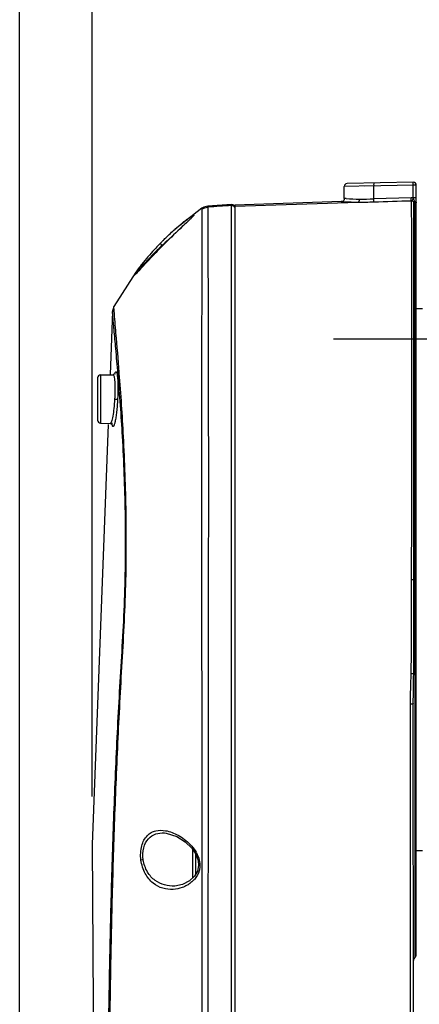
# Model space of a CAD drawing. Header units: millimetres. Extents: x 7426 to 8300, y 123 to 421.
# Tile 115 of 197: x 8057 to 8060, y 272 to 280. Entities that reach past the tile are written whole.
import ezdxf

# ---------------------------------------------------------------- set-up
doc = ezdxf.new("R2010")
doc.units = ezdxf.units.MM
doc.linetypes.add('CENTER', pattern=[0.6, 0.375, -0.075, 0.075, -0.075])
for name, color, linetype in [('中心线', 7, 'CENTER'), ('外形图', 7, 'Continuous'), ('尺寸标注', 7, 'Continuous')]:
    doc.layers.add(name, color=color, linetype=linetype)
doc.styles.add('微软雅黑', font='msyh.ttc')
doc.dimstyles.new('尺寸标注_1_20比例', dxfattribs={"dimtxt": 1.5, "dimasz": 1.25, "dimexe": 0.5, "dimexo": 0.4, "dimgap": 0.5, "dimtad": 1, "dimdec": 1, "dimlfac": 20, "dimdsep": 46, "dimtxsty": '微软雅黑', "dimcen": 0.09, "dimadec": 0, "dimazin": 0, "dimtp": 0.01, "dimtm": 0.01, "dimtfac": 1, "dimtdec": 1, "dimtofl": 0, "dimtmove": 0, "dimatfit": 3, "dimfxl": 1, "dimtolj": 1, "dimarcsym": 0})

# ---------------------------------------------------------------- blocks, each defined once
blk = doc.blocks.new('*D1254')
at = {"layer": 'Defpoints', "color": 0}
for p in [(8069.8803, 291.5889), (8056.8352, 246.458), (8069.8803, 246.4589)]:
    blk.add_point(p, dxfattribs=at)
at = {"layer": '尺寸标注', "color": 0, "lineweight": -2}
for p, q in [((8056.8352, 246.858), (8056.8352, 292.0889)), ((8069.8803, 246.8589), (8069.8803, 292.0889)), ((8058.0852, 291.5889), (8068.6303, 291.5889))]:
    blk.add_line(p, q, dxfattribs=at)
at = {"layer": '尺寸标注', "color": 0}
for points in [[(8058.0852, 291.7972), (8058.0852, 291.3805), (8056.8352, 291.5889)], [(8068.6303, 291.3805), (8068.6303, 291.7972), (8069.8803, 291.5889)]]:
    blk.add_solid(points, dxfattribs=at)
at = {"layer": '尺寸标注', "color": 0, "insert": (8063.7081, 292.8641), "char_height": 1.5, "attachment_point": 5, "style": '微软雅黑'}
blk.add_mtext('\\A1;\\A1;260', dxfattribs=at)
blk = doc.blocks.new('*D1255')
at = {"layer": 'Defpoints', "color": 0}
for p in [(8069.2878, 286.4318), (8069.2878, 273.2156), (8057.4367, 272.9479)]:
    blk.add_point(p, dxfattribs=at)
at = {"layer": '尺寸标注', "color": 0, "lineweight": -2}
for p, q in [((8057.4367, 273.3479), (8057.4367, 286.9318)), ((8069.2878, 273.6156), (8069.2878, 286.9318)), ((8058.6867, 286.4318), (8068.0378, 286.4318))]:
    blk.add_line(p, q, dxfattribs=at)
at = {"layer": '尺寸标注', "color": 0}
for points in [[(8058.6867, 286.6402), (8058.6867, 286.2235), (8057.4367, 286.4318)], [(8068.0378, 286.2235), (8068.0378, 286.6402), (8069.2878, 286.4318)]]:
    blk.add_solid(points, dxfattribs=at)
at = {"layer": '尺寸标注', "color": 0, "insert": (8063.3623, 287.707), "char_height": 1.5, "attachment_point": 5, "style": '微软雅黑'}
blk.add_mtext('\\A1;\\A1;237.4', dxfattribs=at)

msp = doc.modelspace()

# ---------------------------------------------------------------- linework, layer by layer
at = {"layer": '中心线', "linetype": 'CENTER', "ltscale": 5}
msp.add_line((8059.4437, 277.147), (8067.278, 277.147), dxfattribs=at)
at = {"layer": '外形图', "color": 7, "linetype": 'Continuous'}
for p, q in [((8060.1073, 278.4466), (8059.5574, 278.437)), ((8059.7784, 278.4159), (8059.5328, 278.412)), ((8059.5328, 278.3122), (8059.5328, 278.412)), ((8060.1073, 278.4216), (8059.7037, 278.4147)), ((8059.7784, 278.3089), (8059.7784, 278.4159)), ((8060.1073, 278.3162), (8060.1073, 278.4216)), ((8060.1327, 278.4216), (8060.1073, 278.4216)), ((8060.1327, 272.0346), (8060.1327, 278.4216)), ((8059.5106, 278.2873), (8058.6227, 278.2563)), ((8058.6231, 278.2477), (8059.6498, 278.2825)), ((8059.3086, 278.2711), (8059.6498, 278.2825)), ((8059.5157, 278.2879), (8059.5087, 278.2872)), ((8059.527, 278.2861), (8059.5304, 278.286)), ((8060.0894, 278.3187), (8059.7784, 278.3089)), ((8060.1327, 278.3162), (8060.1073, 278.3162)), ((8060.1127, 278.2587), (8060.1125, 278.2806)), ((8060.1131, 278.1744), (8060.1125, 278.2806)), ((8058.3502, 278.2316), (8058.1288, 278.0588)), ((8058.35, 278.2233), (8058.3501, 278.2316)), ((8058.3995, 278.2404), (8058.3998, 278.2489)), ((8058.3995, 278.2404), (8058.4005, 277.847)), ((8058.596, 278.2623), (8058.3998, 278.2489)), ((8058.5957, 266.3557), (8058.5961, 278.2624)), ((8058.5959, 278.2537), (8058.5959, 278.2623)), ((8058.6081, 278.2602), (8058.5961, 278.2624)), ((8058.6227, 278.2553), (8058.6227, 262.8447)), ((8060.1239, 275.147), (8060.1241, 278.2661)), ((8060.124, 278.2553), (8060.1241, 278.2661)), ((8060.1327, 278.2519), (8060.1327, 278.2512)), ((8058.2413, 278.13), (8058.1781, 278.0707)), ((8060.1135, 277.9644), (8060.1131, 278.1744)), ((8060.1132, 275.147), (8060.1131, 278.1744)), ((8058.128, 278.0582), (8058.1288, 278.0589)), ((8058.1781, 278.0707), (8058.1359, 278.0308)), ((8058.4002, 278.0095), (8058.4002, 277.9986)), ((8058.4002, 277.9986), (8058.4004, 277.9227)), ((8060.1137, 276.8007), (8060.1135, 277.9644)), ((8058.0429, 277.9397), (8058.0427, 277.9397)), ((8058.4004, 277.9227), (8058.4005, 277.8651)), ((8058.4005, 277.8651), (8058.4005, 277.8559)), ((8057.8642, 277.7833), (8057.8612, 277.7795)), ((8057.8004, 277.7013), (8057.6193, 277.416)), ((8057.8612, 277.7795), (8057.8004, 277.7013)), ((8058.5964, 276.7666), (8058.5963, 277.668)), ((8057.6074, 277.3748), (8057.5872, 276.8502)), ((8057.6074, 277.3748), (8057.6074, 277.3749)), ((8057.6074, 277.3741), (8057.6074, 277.3748)), ((8057.6074, 277.3738), (8057.6074, 277.3741)), ((8057.6074, 277.3739), (8057.6074, 277.3741)), ((8057.6193, 277.416), (8057.6193, 277.416)), ((8060.1827, 277.397), (8060.1327, 277.397)), ((8060.1233, 276.2784), (8060.1231, 277.2596)), ((8057.4827, 276.8225), (8057.4827, 276.4716)), ((8057.5073, 276.8475), (8057.6115, 276.8493)), ((8057.5073, 276.8475), (8057.5073, 276.4466)), ((8057.6533, 276.8527), (8057.653, 276.8568)), ((8057.6637, 276.8625), (8057.6633, 276.8668)), ((8058.5963, 274.1037), (8058.5964, 276.7666)), ((8057.6248, 276.647), (8057.6492, 276.6458)), ((8057.5073, 276.4466), (8057.5877, 276.4452)), ((8060.1244, 274.1185), (8060.1233, 276.2784)), ((8060.0993, 275.1471), (8060.0905, 275.1471)), ((8060.1132, 275.147), (8060.1327, 275.147)), ((8060.1108, 274.367), (8060.1108, 274.3768)), ((8060.1108, 274.367), (8060.1109, 274.3767)), ((8058.5957, 268.0662), (8058.5963, 274.1037)), ((8060.0822, 274.1138), (8060.0816, 271.4965)), ((8060.0819, 274.1188), (8060.0819, 274.1138)), ((8060.0819, 274.1187), (8060.0819, 274.1138)), ((8060.1079, 271.4102), (8060.1077, 274.1185)), ((8060.1244, 272.016), (8060.1244, 274.1185)), ((8058.212, 272.9695), (8058.2652, 272.9178)), ((8058.2652, 272.9178), (8058.2998, 272.867)), ((8058.2727, 272.9068), (8058.2727, 272.672)), ((8058.4014, 272.8971), (8058.4009, 272.7471)), ((8060.1827, 272.897), (8060.1327, 272.897)), ((8058.2977, 272.87), (8058.2977, 272.6983)), ((8058.2998, 272.867), (8058.319, 272.8164)), ((8058.3492, 272.8649), (8058.3491, 272.8164)), ((8058.3135, 272.7269), (8058.289, 272.6848)), ((8058.289, 272.6848), (8058.2477, 272.6464)), ((8058.124, 272.6038), (8058.1235, 272.6037)), ((8060.0818, 272.348), (8060.0817, 271.4965))]:
    msp.add_line(p, q, dxfattribs=at)
for points in [[(8059.5157, 278.2879), (8059.5141, 278.2876), (8059.5121, 278.2874), (8059.5106, 278.2873)], [(8058.3996, 278.2489), (8058.3662, 278.2405), (8058.3501, 278.2316)], [(8058.6227, 278.2374), (8058.6188, 278.251), (8058.6081, 278.2602)], [(8060.1231, 277.2596), (8060.1234, 277.9543), (8060.1237, 278.1621), (8060.124, 278.2474)], [(8058.2621, 278.15), (8058.2527, 278.1408), (8058.2413, 278.13)], [(8058.2775, 278.1663), (8058.2773, 278.1661), (8058.2747, 278.163), (8058.2695, 278.1574), (8058.2621, 278.15)], [(8058.1359, 278.0308), (8058.112, 278.0078), (8058.086, 277.9826), (8058.0578, 277.9548), (8058.0366, 277.9336)], [(8058.0366, 277.9336), (8057.997, 277.8935), (8057.962, 277.8572), (8057.931, 277.8246), (8057.9036, 277.7954), (8057.841, 277.7281)], [(8057.841, 277.7281), (8057.8259, 277.7121), (8057.814, 277.6997), (8057.8055, 277.6912), (8057.8002, 277.6862)], [(8057.6192, 277.416), (8057.6113, 277.3965), (8057.6079, 277.3802), (8057.6074, 277.3749)], [(8057.627, 276.8547), (8057.6282, 276.8576), (8057.626, 276.8551), (8057.6137, 276.8494), (8057.6115, 276.8493)], [(8060.1132, 275.147), (8060.1132, 275.7227), (8060.1136, 276.2804), (8060.1137, 276.8007)], [(8057.5712, 276.4364), (8057.4367, 272.9479), (8057.4652, 268.5289), (8057.6773, 264.2005)], [(8057.5877, 276.4452), (8057.6027, 276.4389), (8057.6056, 276.4351)], [(8058.0393, 273.0448), (8058.0539, 273.0433), (8058.1413, 273.0149), (8058.212, 272.9695)], [(8058.319, 272.8164), (8058.3232, 272.7729), (8058.3135, 272.7269)], [(8058.2477, 272.6464), (8058.1902, 272.617), (8058.124, 272.6038)]]:
    msp.add_lwpolyline(points, dxfattribs=at)
for centre, radius, start, end in [((8059.5578, 278.412), 0.025, 90.9567, 180.01757), ((8060.1077, 278.4216), 0.025, 0, 91), ((8059.6768, 281.2911), 3.0087, 267.21059, 269.48537), ((8059.6868, 280.7854), 2.4781, 266.82787, 269.40667), ((8059.6792, 281.4164), 3.134, 269.46185, 271.82029), ((8059.6886, 280.8783), 2.571, 269.38745, 272.0009), ((8060.0912, 278.2623), 0.0564, 85.57484, 91.84894), ((8058.4365, 278.8627), 1.7579, 341.49411, 341.88946), ((8060.1576, 278.3042), 0.0508, 207.65328, 221.80157), ((8059.6646, 279.1548), 0.9826, 297.36678, 297.65053), ((8062.4879, 219.1565), 59.2252, 93.767744, 93.958347), ((8060.1566, 278.3034), 0.0495, 221.86442, 228.90921), ((8057.5575, 278.8695), 1.0074, 313.88296, 314.50763), ((8059.748, 276.2402), 2.4352, 135.08472, 135.74981), ((8059.5132, 276.3057), 2.2003, 130.90884, 132.72699), ((8059.5061, 276.3115), 2.1913, 132.69327, 135.73671), ((8060.4598, 275.5052), 3.4304, 134.79319, 135.25379), ((8059.3588, 276.4525), 1.9873, 135.68536, 138.02138), ((8057.5077, 276.8225), 0.025, 91, 180), ((8057.723, 276.8286), 0.1003, 161.41546, 162.63279), ((8057.5077, 276.4716), 0.025, 180, 269), ((8060.0958, 273.058), 2.089, 89.52287, 89.90537), ((8057.9695, 272.6757), 0.3929, 41.19427, 44.00758), ((8058.0619, 272.7454), 0.2771, 28.76184, 30.09976), ((8058.1221, 270.7703), 2.0681, 97.21206, 97.73682), ((8058.1288, 272.7986), 0.2116, 317.93826, 318.61253), ((8060.1577, 271.9787), 0.05, 131.81031, 180), ((8060.1077, 272.0346), 0.025, 311.81031, 0)]:
    msp.add_arc(centre, radius, start, end, dxfattribs=at)
for points, knots in [([(8059.7784, 278.4409), (8059.7777, 278.4409), (8059.7789, 278.4369), (8059.7778, 278.4331), (8059.7784, 278.4248), (8059.7783, 278.4191), (8059.7784, 278.4159)], [0, 0, 0, 0, 0.076429, 0.292744, 0.617772, 1, 1, 1, 1]), ([(8060.1073, 278.4216), (8060.1072, 278.4273), (8060.1075, 278.4355), (8060.1068, 278.4439), (8060.1073, 278.4465)], [0, 0, 0, 0, 0.680129, 1, 1, 1, 1]), ([(8059.5087, 278.2872), (8059.5092, 278.2871), (8059.5153, 278.2868), (8059.5214, 278.2864), (8059.527, 278.2861)], [0, 0, 0, 0, 0.085345, 1, 1, 1, 1]), ([(8059.5328, 278.3122), (8059.5328, 278.3068), (8059.5312, 278.2954), (8059.5209, 278.2889), (8059.5157, 278.2879)], [0, 0, 0, 0, 0.501601, 1, 1, 1, 1]), ([(8059.5497, 278.3111), (8059.5474, 278.3112), (8059.5417, 278.3116), (8059.5361, 278.3118), (8059.5328, 278.3122)], [0, 0, 0, 0, 0.410174, 1, 1, 1, 1]), ([(8059.6498, 278.2825), (8059.6514, 278.2828), (8059.6552, 278.2841), (8059.6605, 278.2931), (8059.6611, 278.3015), (8059.6611, 278.3074)], [0, 0, 0, 0, 0.162308, 0.390613, 1, 1, 1, 1]), ([(8059.7788, 278.284), (8059.7791, 278.2864), (8059.7785, 278.2947), (8059.7786, 278.303), (8059.7784, 278.3089)], [0, 0, 0, 0, 0.290605, 1, 1, 1, 1]), ([(8060.0898, 278.2938), (8060.0902, 278.2962), (8060.0895, 278.3045), (8060.0896, 278.3128), (8060.0894, 278.3187)], [0, 0, 0, 0, 0.291393, 1, 1, 1, 1]), ([(8060.0898, 278.2938), (8060.0916, 278.1882), (8060.0915, 277.8493), (8060.0933, 277.3554), (8060.0926, 276.793), (8060.0923, 276.2768), (8060.0926, 275.7218), (8060.0908, 275.3409), (8060.0905, 275.1471)], [0, 0, 0, 0, 0.100671, 0.323108, 0.470864, 0.636819, 0.815257, 1, 1, 1, 1]), ([(8060.0991, 278.2925), (8060.0993, 278.2929), (8060.1009, 278.2969), (8060.1022, 278.301), (8060.1035, 278.3047)], [0, 0, 0, 0, 0.084881, 1, 1, 1, 1]), ([(8060.1127, 278.2804), (8060.1128, 278.2804), (8060.114, 278.2809), (8060.1152, 278.2816), (8060.1163, 278.2822)], [0, 0, 0, 0, 0.065277, 1, 1, 1, 1]), ([(8060.1206, 278.2844), (8060.1209, 278.2829), (8060.1219, 278.2775), (8060.123, 278.2722), (8060.1238, 278.2684)], [0, 0, 0, 0, 0.287513, 1, 1, 1, 1]), ([(8060.1206, 278.2844), (8060.1217, 278.2842), (8060.1253, 278.2834), (8060.129, 278.2821), (8060.131, 278.2804)], [0, 0, 0, 0, 0.304202, 1, 1, 1, 1]), ([(8058.35, 278.2233), (8058.3504, 278.1619), (8058.349, 277.9631), (8058.3488, 277.5621), (8058.3474, 276.9715), (8058.3474, 276.3807), (8058.3484, 275.8497), (8058.3473, 275.4254), (8058.3469, 275.0669), (8058.3483, 274.7795), (8058.3479, 274.5655), (8058.3481, 274.3525), (8058.3511, 274.0692), (8058.3475, 273.7151), (8058.349, 273.29), (8058.3492, 273.0066), (8058.3492, 272.8649)], [0, 0, 0, 0, 0.034353, 0.111328, 0.224495, 0.364997, 0.442099, 0.521817, 0.602545, 0.642798, 0.682703, 0.722381, 0.76202, 0.841328, 0.920641, 1, 1, 1, 1]), ([(8060.1238, 278.2684), (8060.1239, 278.2678), (8060.124, 278.2672), (8060.1243, 278.2661), (8060.1241, 278.266)], [0, 0, 0, 0, 0.742037, 1, 1, 1, 1]), ([(8058.2292, 278.1182), (8058.2151, 278.105), (8058.1521, 278.0464), (8058.09, 277.9868), (8058.0429, 277.9397)], [0, 0, 0, 0, 0.224559, 1, 1, 1, 1]), ([(8058.1288, 278.0589), (8058.1365, 278.0657), (8058.1657, 278.0911), (8058.1956, 278.1156), (8058.2181, 278.1329)], [0, 0, 0, 0, 0.267745, 1, 1, 1, 1]), ([(8058.2181, 278.1329), (8058.2247, 278.1379), (8058.2371, 278.1472), (8058.2539, 278.1594), (8058.269, 278.1689), (8058.2764, 278.1739), (8058.286, 278.1774), (8058.2816, 278.1687), (8058.2747, 278.1627), (8058.2678, 278.1552), (8058.2637, 278.1511)], [0, 0, 0, 0, 0.220948, 0.412065, 0.564435, 0.666606, 0.708164, 0.745245, 0.845068, 1, 1, 1, 1]), ([(8058.2558, 278.1434), (8058.2537, 278.1415), (8058.2449, 278.133), (8058.236, 278.1247), (8058.2292, 278.1182)], [0, 0, 0, 0, 0.23094, 1, 1, 1, 1]), ([(8058.0235, 277.9596), (8058.0322, 277.9683), (8058.0663, 278.002), (8058.1013, 278.0346), (8058.128, 278.0582)], [0, 0, 0, 0, 0.256023, 1, 1, 1, 1]), ([(8058.0038, 277.9394), (8057.9912, 277.9265), (8057.943, 277.876), (8057.8969, 277.8234), (8057.8642, 277.7833)], [0, 0, 0, 0, 0.258393, 1, 1, 1, 1]), ([(8057.8962, 277.7873), (8057.9062, 277.798), (8057.9481, 277.8427), (8057.9905, 277.887), (8058.0234, 277.9202)], [0, 0, 0, 0, 0.23841, 1, 1, 1, 1]), ([(8058.0037, 277.9395), (8058.0032, 277.9392), (8058.0065, 277.9368), (8058.0082, 277.9338), (8058.0142, 277.9282), (8058.0181, 277.9242), (8058.0203, 277.922)], [0, 0, 0, 0, 0.073574, 0.287608, 0.613013, 1, 1, 1, 1]), ([(8057.8522, 277.7399), (8057.8556, 277.7436), (8057.8703, 277.7594), (8057.885, 277.7753), (8057.8962, 277.7873)], [0, 0, 0, 0, 0.235371, 1, 1, 1, 1]), ([(8058.4005, 277.8559), (8058.4011, 277.547), (8058.4027, 277.0344), (8058.4035, 276.2985), (8058.4055, 275.7561), (8058.4024, 275.3011), (8058.4032, 275.0117), (8058.403, 274.7803), (8058.4018, 274.608), (8058.4015, 274.4365), (8058.4027, 274.2654), (8058.4034, 274.0944), (8058.4021, 273.8664), (8058.4001, 273.4673), (8058.4017, 273.1252), (8058.4014, 272.8971)], [0, 0, 0, 0, 0.186902, 0.310088, 0.445198, 0.515073, 0.585344, 0.620304, 0.655034, 0.689597, 0.72407, 0.758532, 0.793023, 0.862, 1, 1, 1, 1]), ([(8057.8224, 277.7299), (8057.8178, 277.7237), (8057.8095, 277.7124), (8057.8002, 277.699), (8057.7945, 277.6901), (8057.7915, 277.6852), (8057.7896, 277.6813), (8057.7884, 277.679), (8057.7883, 277.6768), (8057.7905, 277.6772), (8057.7924, 277.6787), (8057.7957, 277.6813), (8057.7998, 277.6851), (8057.8071, 277.6922), (8057.8129, 277.6982), (8057.8171, 277.7025)], [0, 0, 0, 0, 0.228245, 0.41123, 0.482819, 0.539921, 0.581992, 0.608702, 0.621111, 0.632985, 0.658504, 0.699017, 0.754331, 0.823621, 1, 1, 1, 1]), ([(8057.8131, 277.6987), (8057.8147, 277.7012), (8057.8238, 277.7139), (8057.8337, 277.7261), (8057.8418, 277.7359)], [0, 0, 0, 0, 0.189565, 1, 1, 1, 1]), ([(8057.8171, 277.7025), (8057.8197, 277.7052), (8057.8315, 277.7176), (8057.8431, 277.7301), (8057.8522, 277.7399)], [0, 0, 0, 0, 0.219962, 1, 1, 1, 1]), ([(8057.8612, 277.7796), (8057.8576, 277.7752), (8057.8445, 277.7588), (8057.8316, 277.7422), (8057.8224, 277.7299)], [0, 0, 0, 0, 0.269235, 1, 1, 1, 1]), ([(8057.8418, 277.7359), (8057.8447, 277.7394), (8057.8577, 277.755), (8057.871, 277.7702), (8057.8815, 277.7818)], [0, 0, 0, 0, 0.229714, 1, 1, 1, 1]), ([(8057.653, 276.8568), (8057.6471, 276.9266), (8057.6362, 277.0491), (8057.6227, 277.1912), (8057.6146, 277.2785), (8057.6105, 277.3231), (8057.6083, 277.3533), (8057.6072, 277.3686), (8057.6074, 277.3739)], [0, 0, 0, 0, 0.404582, 0.711187, 0.824936, 0.911306, 0.969789, 1, 1, 1, 1]), ([(8057.6206, 277.379), (8057.6202, 277.3841), (8057.6197, 277.3929), (8057.619, 277.4042), (8057.6191, 277.4113), (8057.6189, 277.4149), (8057.6193, 277.4159)], [0, 0, 0, 0, 0.414419, 0.719307, 0.914385, 1, 1, 1, 1]), ([(8057.6633, 276.8668), (8057.6548, 276.976), (8057.6407, 277.1467), (8057.6249, 277.3173), (8057.6206, 277.379)], [0, 0, 0, 0, 0.639247, 1, 1, 1, 1]), ([(8057.6829, 266.1382), (8057.6566, 266.5978), (8057.6155, 267.5166), (8057.5795, 268.8935), (8057.5674, 270.2661), (8057.5736, 271.4063), (8057.5911, 272.3148), (8057.6104, 272.9928), (8057.6372, 273.6682), (8057.6659, 274.2294), (8057.6944, 274.6791), (8057.7108, 275.02), (8057.7169, 275.3625), (8057.7148, 275.8017), (8057.6955, 276.2983), (8057.6678, 276.6807), (8057.6533, 276.8529)], [0, 0, 0, 0, 0.128812, 0.257328, 0.385383, 0.512891, 0.576363, 0.639643, 0.702692, 0.765486, 0.796868, 0.828773, 0.860986, 0.892714, 0.951647, 1, 1, 1, 1]), ([(8057.6915, 266.138), (8057.6665, 266.5972), (8057.6267, 267.5153), (8057.5912, 268.8911), (8057.5788, 270.2628), (8057.5834, 271.4025), (8057.6006, 272.3107), (8057.6188, 272.9886), (8057.6449, 273.6639), (8057.6792, 274.339), (8057.7214, 275.0174), (8057.7246, 275.6849), (8057.7032, 276.3009), (8057.6773, 276.6875), (8057.6637, 276.8625)], [0, 0, 0, 0, 0.128582, 0.256886, 0.384751, 0.512093, 0.575491, 0.638708, 0.701694, 0.764407, 0.827713, 0.891685, 0.950914, 1, 1, 1, 1]), ([(8057.6115, 276.8493), (8057.6134, 276.8493), (8057.6177, 276.8433), (8057.6203, 276.8321), (8057.6236, 276.8133), (8057.6266, 276.777), (8057.6279, 276.7206), (8057.6263, 276.6729), (8057.6248, 276.647)], [0, 0, 0, 0, 0.028237, 0.086999, 0.178988, 0.301922, 0.622051, 1, 1, 1, 1]), ([(8057.6279, 276.8606), (8057.6287, 276.8628), (8057.6301, 276.8666), (8057.6324, 276.8709), (8057.6355, 276.8735), (8057.6389, 276.8716), (8057.6409, 276.8675), (8057.6442, 276.8576), (8057.6455, 276.8487), (8057.6464, 276.8421)], [0, 0, 0, 0, 0.146876, 0.246756, 0.307493, 0.36217, 0.451069, 0.586344, 1, 1, 1, 1]), ([(8057.6464, 276.8421), (8057.6502, 276.8146), (8057.6525, 276.7489), (8057.6511, 276.6835), (8057.6492, 276.6458)], [0, 0, 0, 0, 0.423604, 1, 1, 1, 1]), ([(8057.6248, 276.647), (8057.6234, 276.6211), (8057.6194, 276.5733), (8057.6116, 276.5171), (8057.6042, 276.481), (8057.5988, 276.4623), (8057.5945, 276.451), (8057.5897, 276.4452), (8057.5877, 276.4452)], [0, 0, 0, 0, 0.374913, 0.693193, 0.816316, 0.90941, 0.970003, 1, 1, 1, 1]), ([(8057.6492, 276.6458), (8057.6483, 276.6278), (8057.646, 276.5929), (8057.6413, 276.5431), (8057.6356, 276.4992), (8057.6302, 276.4675), (8057.6255, 276.447), (8057.6223, 276.4356), (8057.6191, 276.4271), (8057.6163, 276.4217), (8057.6128, 276.4183), (8057.6087, 276.4205), (8057.6068, 276.4256), (8057.6056, 276.4297), (8057.605, 276.4323)], [0, 0, 0, 0, 0.217634, 0.423322, 0.604975, 0.753049, 0.812002, 0.85981, 0.896084, 0.920772, 0.935307, 0.947446, 0.967987, 1, 1, 1, 1]), ([(8057.605, 276.4323), (8057.6047, 276.4335), (8057.6035, 276.4392), (8057.6028, 276.4449), (8057.6022, 276.4494)], [0, 0, 0, 0, 0.215048, 1, 1, 1, 1]), ([(8060.0905, 275.1471), (8060.0904, 275.0813), (8060.0903, 274.8205), (8060.0911, 274.5596), (8060.0865, 274.3646)], [0, 0, 0, 0, 0.252085, 1, 1, 1, 1]), ([(8060.1109, 274.3767), (8060.1129, 274.5044), (8060.113, 274.7612), (8060.1129, 275.018), (8060.1129, 275.147)], [0, 0, 0, 0, 0.497399, 1, 1, 1, 1]), ([(8060.1108, 274.367), (8060.11, 274.3666), (8060.1054, 274.3651), (8060.1006, 274.3647), (8060.0966, 274.3646)], [0, 0, 0, 0, 0.183858, 1, 1, 1, 1]), ([(8060.1244, 274.372), (8060.1227, 274.3711), (8060.1191, 274.371), (8060.1159, 274.3696), (8060.1145, 274.369)], [0, 0, 0, 0, 0.540766, 1, 1, 1, 1]), ([(8060.1244, 274.372), (8060.1256, 274.3723), (8060.1284, 274.373), (8060.1327, 274.3746), (8060.1327, 274.3766)], [0, 0, 0, 0, 0.376657, 1, 1, 1, 1]), ([(8060.1077, 274.1185), (8060.1077, 274.116), (8060.0953, 274.1136), (8060.0884, 274.1137), (8060.0819, 274.1138)], [0, 0, 0, 0, 0.276315, 1, 1, 1, 1]), ([(8057.8437, 272.8196), (8057.8386, 272.8587), (8057.841, 272.9321), (8057.8804, 273.0125), (8057.9281, 273.0493), (8057.9796, 273.0691), (8058.0219, 273.0682), (8058.0489, 273.0634)], [0, 0, 0, 0, 0.312885, 0.56773, 0.677328, 0.782668, 1, 1, 1, 1]), ([(8057.8625, 272.822), (8057.8578, 272.855), (8057.8596, 272.918), (8057.8979, 272.9981), (8057.9643, 273.0415), (8058.0133, 273.0461), (8058.0372, 273.0449)], [0, 0, 0, 0, 0.305362, 0.562042, 0.781232, 1, 1, 1, 1]), ([(8058.0489, 273.0634), (8058.085, 273.057), (8058.1596, 273.0273), (8058.223, 272.9789), (8058.2521, 272.9487)], [0, 0, 0, 0, 0.466874, 1, 1, 1, 1]), ([(8058.112, 272.5758), (8058.083, 272.5739), (8058.0224, 272.5799), (8057.9374, 272.6247), (8057.8709, 272.708), (8057.8487, 272.7804), (8057.8437, 272.8196)], [0, 0, 0, 0, 0.218699, 0.445956, 0.703168, 1, 1, 1, 1]), ([(8058.1235, 272.6037), (8058.0955, 272.6023), (8058.038, 272.6077), (8057.9561, 272.6462), (8057.89, 272.7201), (8057.8675, 272.7863), (8057.8625, 272.822)], [0, 0, 0, 0, 0.224936, 0.455511, 0.710178, 1, 1, 1, 1]), ([(8058.3285, 272.8184), (8058.3272, 272.8181), (8058.325, 272.8177), (8058.3218, 272.8168), (8058.3204, 272.8169), (8058.3191, 272.8162), (8058.319, 272.8164)], [0, 0, 0, 0, 0.415947, 0.734302, 0.933309, 1, 1, 1, 1]), ([(8058.3491, 272.8164), (8058.3489, 272.5553), (8058.3486, 272.0328), (8058.3504, 271.1171), (8058.351, 270.0682), (8058.3496, 268.4882), (8058.3522, 267.3013), (8058.3507, 266.5087)], [0, 0, 0, 0, 0.124167, 0.248537, 0.435501, 0.623046, 1, 1, 1, 1]), ([(8058.3328, 272.7602), (8058.3319, 272.7503), (8058.3251, 272.7133), (8058.3057, 272.6793), (8058.2875, 272.6587)], [0, 0, 0, 0, 0.266209, 1, 1, 1, 1]), ([(8058.401, 272.7471), (8058.3998, 272.355), (8058.4012, 271.5699), (8058.4, 270.3905), (8058.3987, 269.2077), (8058.3968, 268.4179), (8058.397, 268.0223)], [0, 0, 0, 0, 0.248952, 0.498526, 0.748841, 1, 1, 1, 1]), ([(8058.2858, 272.6569), (8058.2825, 272.6532), (8058.269, 272.6393), (8058.2537, 272.6272), (8058.2417, 272.6192)], [0, 0, 0, 0, 0.256255, 1, 1, 1, 1]), ([(8058.2417, 272.6192), (8058.2372, 272.6163), (8058.2193, 272.6053), (8058.2001, 272.5964), (8058.1854, 272.5912)], [0, 0, 0, 0, 0.255006, 1, 1, 1, 1])]:
    msp.add_open_spline(points, degree=3, knots=knots, dxfattribs=at)
for points in [[(8059.7788, 278.284), (8059.8824, 278.2873), (8059.9861, 278.2906), (8060.0898, 278.2938)], [(8060.0898, 278.2938), (8060.0929, 278.2939), (8060.0962, 278.2935), (8060.0991, 278.2925)], [(8060.1073, 278.3162), (8060.1035, 278.3175), (8060.0996, 278.3182), (8060.0956, 278.3185)], [(8060.0991, 278.2925), (8060.1029, 278.2913), (8060.1064, 278.2888), (8060.109, 278.2858)], [(8060.1073, 278.3162), (8060.1073, 278.3092), (8060.1118, 278.3028), (8060.1152, 278.2967)], [(8060.109, 278.2858), (8060.1104, 278.2842), (8060.1116, 278.2824), (8060.1125, 278.2806)], [(8060.1152, 278.2967), (8060.1173, 278.2928), (8060.1191, 278.2886), (8060.1206, 278.2844)], [(8060.131, 278.2804), (8060.1319, 278.2797), (8060.1328, 278.2786), (8060.1328, 278.2774)], [(8058.35, 278.2233), (8058.3644, 278.2331), (8058.3821, 278.2392), (8058.3995, 278.2404)], [(8058.5961, 278.2537), (8058.6046, 278.2543), (8058.6143, 278.2494), (8058.6189, 278.2422)], [(8060.1327, 278.2472), (8060.1328, 278.2542), (8060.1294, 278.2616), (8060.1241, 278.2661)], [(8060.0865, 274.3646), (8060.0845, 274.2826), (8060.082, 274.2007), (8060.0819, 274.1187)], [(8060.0966, 274.3646), (8060.0932, 274.3644), (8060.0899, 274.3645), (8060.0865, 274.3646)], [(8060.1077, 274.1185), (8060.1077, 274.2014), (8060.1094, 274.2842), (8060.1108, 274.367)], [(8060.1145, 274.369), (8060.1132, 274.3684), (8060.1118, 274.3679), (8060.1108, 274.367)], [(8058.2652, 272.9345), (8058.2788, 272.919), (8058.2912, 272.9022), (8058.3016, 272.8843)], [(8058.3048, 272.8787), (8058.3152, 272.8597), (8058.3235, 272.8394), (8058.3285, 272.8184)], [(8058.3285, 272.8184), (8058.3329, 272.7994), (8058.3346, 272.7796), (8058.3328, 272.7602)], [(8058.1854, 272.5912), (8058.1618, 272.5827), (8058.1369, 272.5775), (8058.112, 272.5758)]]:
    msp.add_open_spline(points, degree=3, dxfattribs=at)

# ---------------------------------------------------------------- dimensions: what is measured, and where the dimension line sits
at = {"layer": '尺寸标注'}
dim = msp.add_linear_dim(base=(8069.8803, 291.5889), p1=(8056.8352, 246.458), p2=(8069.8803, 246.4589), text='\\A1;260', dimstyle='尺寸标注_1_20比例', override={"dimtxsty": '微软雅黑'}, dxfattribs=at)
dim.commit()
dim.dimension.update_dxf_attribs({"geometry": '*D1254', "text_midpoint": (8063.7081, 291.5889), "dimtype": 160})
dim = msp.add_linear_dim(base=(8069.2878, 286.4318), p1=(8057.4367, 272.9479), p2=(8069.2878, 273.2156), text='\\A1;237.4', dimstyle='尺寸标注_1_20比例', override={"dimtxsty": '微软雅黑'}, dxfattribs=at)
dim.commit()
dim.dimension.update_dxf_attribs({"geometry": '*D1255', "text_midpoint": (8063.3623, 287.707)})

doc.saveas('drawing.dxf')
